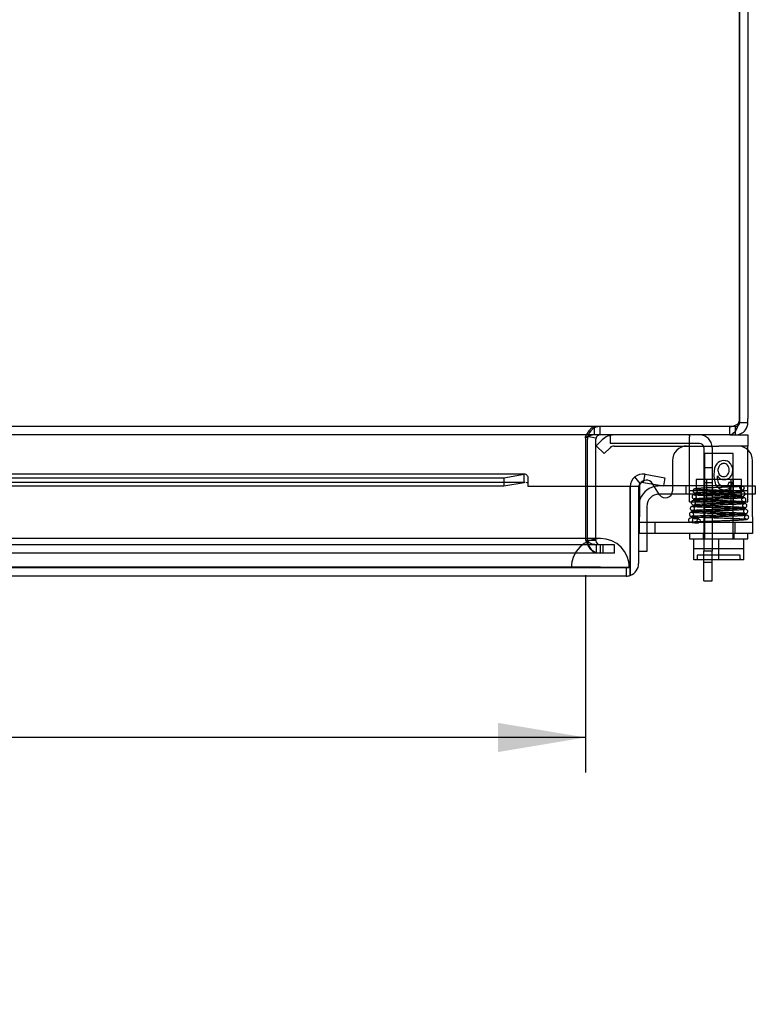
# Model space of a CAD drawing. Header units: inches. Extents: x 0 to 120, y -1 to 80.
# Tile 44 of 64: x 38.33 to 44.64, y 61.21 to 69.65. Entities that reach past the tile are written whole.
import ezdxf
from ezdxf.enums import TextEntityAlignment as Align
from ezdxf.lldxf.tags import DXFTag

# ---------------------------------------------------------------- set-up
doc = ezdxf.new("R2010")
doc.units = ezdxf.units.IN
doc.header["$MEASUREMENT"] = 0
for name, color, linetype in [('COM51496-1', 7, 'Continuous'), ('COM51496-2', 7, 'Continuous'), ('COM51497', 7, 'Continuous'), ('COM51498', 7, 'Continuous'), ('COM55380', 7, 'Continuous'), ('COM55430', 7, 'Continuous'), ('COM70220', 7, 'Continuous'), ('Default', 7, 'Continuous'), ('SCC19011', 7, 'Continuous'), ('SPR20280', 7, 'Continuous'), ('WAF25367', 7, 'Continuous')]:
    doc.layers.add(name, color=color, linetype=linetype)
doc.styles.add('SEACAD_Times_New_Roman', font='times.ttf')
tags = doc.linetypes.add('HIDDEN2', pattern=[0.1875, 0.125, -0.0625]).pattern_tags.tags
tags[6:7] = [DXFTag(74, 4), DXFTag(75, 0), DXFTag(340, '0'), DXFTag(46, 0.0), DXFTag(50, 0.0), DXFTag(44, 0.0), DXFTag(45, 0.0)]
tags[4:5] = [DXFTag(74, 4), DXFTag(75, 0), DXFTag(340, '0'), DXFTag(46, 0.0), DXFTag(50, 0.0), DXFTag(44, 0.0), DXFTag(45, 0.0)]
doc.dimstyles.new('HAMMOND_(STH_-_120x80)', dxfattribs={"dimtxt": 0.6, "dimasz": 0.75, "dimexe": 0.3, "dimexo": 0.3, "dimgap": 0.15, "dimtad": 0, "dimtih": 1, "dimtoh": 1, "dimzin": 0, "dimdsep": 46, "dimtxsty": 'SEACAD_Times_New_Roman', "dimblk1": '_SE_FILLED', "dimblk2": '_SE_FILLED', "dimsah": 1, "dimcen": 0.3, "dimadec": 0, "dimazin": 0, "dimtfac": 0.8, "dimtofl": 0, "dimtmove": 1, "dimatfit": 3, "dimfxl": 1, "dimtolj": 1, "dimtzin": 0, "dimarcsym": 0})

# ---------------------------------------------------------------- blocks, each defined once
blk = doc.blocks.new('SE6')
at = {"layer": 'COM51496-1', "color": 7, "linetype": 'Continuous'}
for p, q in [((43.3957, 66.0902), (43.3957, 66.0862)), ((44.1987, 64.8402), (44.1987, 65.0187)), ((44.2707, 64.8402), (44.2707, 65.0187)), ((44.1987, 64.8402), (44.2707, 64.8402))]:
    blk.add_line(p, q, dxfattribs=at)
at = {"layer": 'COM51496-1', "color": 7, "linetype": 'HIDDEN2'}
for p, q in [((43.3957, 66.0862), (43.3957, 66.0182)), ((44.1627, 66.0182), (43.3957, 66.0182)), ((44.1987, 65.9822), (44.1987, 65.0941)), ((44.2707, 65.9822), (44.2707, 65.0941)), ((44.2707, 65.8087), (44.1987, 65.8087)), ((44.1987, 65.6837), (44.2707, 65.6837)), ((44.1987, 65.0187), (44.1987, 65.0941)), ((44.2707, 65.0941), (44.1987, 65.0941)), ((44.2707, 65.0187), (44.2707, 65.0941)), ((44.2707, 64.9965), (44.1987, 64.9965))]:
    blk.add_line(p, q, dxfattribs=at)
for radius in [0.108, 0.036]:
    blk.add_arc((44.1627, 65.9822), radius, 0, 90, dxfattribs=at)
at = {"layer": 'COM51496-2', "color": 7, "linetype": 'Continuous'}
for p, q in [((43.9306, 65.6527), (43.8157, 65.6527)), ((44.6167, 65.6527), (44.6407, 65.6527)), ((44.6407, 65.6527), (44.6407, 65.5827)), ((43.9236, 65.5827), (43.8172, 65.5827)), ((44.6407, 65.5827), (44.6167, 65.5827)), ((43.7107, 65.2447), (43.7107, 65.2157)), ((43.7107, 65.2157), (43.7107, 65.0907)), ((43.7107, 65.0907), (43.6407, 65.0907))]:
    blk.add_line(p, q, dxfattribs=at)
at = {"layer": 'COM51496-2', "color": 7, "linetype": 'HIDDEN2'}
for p, q in [((44.5157, 65.6527), (43.9306, 65.6527)), ((44.0472, 65.5827), (44.0472, 65.6527)), ((44.4222, 65.5827), (44.4222, 65.6527)), ((44.5157, 65.6527), (44.6167, 65.6527)), ((43.8172, 65.5827), (43.8157, 65.5827)), ((44.5157, 65.5827), (43.9236, 65.5827)), ((44.6167, 65.5827), (44.5157, 65.5827)), ((43.7107, 65.4777), (43.7107, 65.2447))]:
    blk.add_line(p, q, dxfattribs=at)
for radius, start, end in [(0.175, 103.4198, 164.95324), (0.105, 90, 180)]:
    blk.add_arc((43.8157, 65.4777), radius, start, end, dxfattribs=at)
at = {"layer": 'COM51496-2', "color": 7, "linetype": 'Continuous'}
for start, end in [(90, 103.4198), (164.95324, 180)]:
    blk.add_arc((43.8157, 65.4777), 0.175, start, end, dxfattribs=at)
at = {"layer": 'COM51497', "color": 7, "linetype": 'Continuous'}
for p, q in [((43.9306, 65.8702), (43.9306, 65.6107)), ((44.6167, 65.3877), (44.6167, 65.8702)), ((43.6467, 65.6432), (43.6467, 65.3877)), ((43.8202, 65.5782), (43.7616, 65.6688)), ((43.6467, 65.2447), (43.6467, 65.3877)), ((44.6167, 65.3877), (44.6167, 65.2447)), ((44.6167, 65.2447), (43.6467, 65.2447))]:
    blk.add_line(p, q, dxfattribs=at)
at = {"layer": 'COM51497', "color": 7, "linetype": 'HIDDEN2'}
for p, q in [((43.7616, 65.6688), (43.7572, 65.6757)), ((44.4437, 65.6812), (44.4136, 65.6834)), ((44.6167, 65.3397), (43.6467, 65.3397)), ((43.7807, 65.3397), (43.7807, 65.2447)), ((44.4682, 65.2447), (44.4682, 65.3397))]:
    blk.add_line(p, q, dxfattribs=at)
at = {"layer": 'COM51497', "color": 7, "linetype": 'Continuous'}
for centre, radius, start, end in [((44.0556, 65.8702), 0.125, 90, 180), ((44.4917, 65.8702), 0.125, 0, 90), ((43.7067, 65.6432), 0.06, 150.73954, 180), ((43.8706, 65.6107), 0.06, 212.84551, 0)]:
    blk.add_arc(centre, radius, start, end, dxfattribs=at)
at = {"layer": 'COM51497', "color": 7, "linetype": 'HIDDEN2'}
blk.add_arc((43.7067, 65.6432), 0.06, 32.84551, 150.73954, dxfattribs=at)
for points, knots in [([(44.3161, 65.7398), (44.3233, 65.7288), (44.332, 65.7207), (44.3426, 65.7153), (44.353, 65.71), (44.3639, 65.7073), (44.3953, 65.7073), (44.4123, 65.7146), (44.4265, 65.7294), (44.4405, 65.7441), (44.4475, 65.7632), (44.4475, 65.8019), (44.4442, 65.8162), (44.4375, 65.8294), (44.4309, 65.8425), (44.4219, 65.8526), (44.4102, 65.8596), (44.3986, 65.8666), (44.3857, 65.8702), (44.346, 65.8702), (44.3255, 65.8609), (44.294, 65.8242), (44.286, 65.7938), (44.286, 65.7041), (44.2948, 65.6698), (44.3124, 65.6482), (44.3276, 65.6294), (44.3481, 65.6202), (44.3933, 65.6202), (44.4093, 65.6256), (44.4214, 65.6363), (44.4338, 65.6472), (44.4413, 65.6621), (44.4437, 65.6812)], [0, 0, 0, 0, 0.047848, 0.047848, 0.047848, 0.091234, 0.091234, 0.167467, 0.167467, 0.167467, 0.251489, 0.251489, 0.307308, 0.307308, 0.307308, 0.361378, 0.361378, 0.361378, 0.427535, 0.427535, 0.538766, 0.538766, 0.649997, 0.649997, 0.774014, 0.774014, 0.774014, 0.865472, 0.865472, 0.932923, 0.932923, 0.932923, 1, 1, 1, 1]), ([(44.3203, 65.7868), (44.3203, 65.7971), (44.3226, 65.807), (44.3314, 65.8258), (44.3374, 65.8331), (44.353, 65.8429), (44.3613, 65.8455), (44.3702, 65.8453), (44.3831, 65.8451), (44.394, 65.8403), (44.4031, 65.8301), (44.412, 65.82), (44.4166, 65.806), (44.4166, 65.7715), (44.412, 65.7584), (44.4031, 65.7486), (44.3942, 65.7389), (44.3829, 65.734), (44.3554, 65.734), (44.3439, 65.7389), (44.3251, 65.7584), (44.3203, 65.771), (44.3203, 65.7868)], [0, 0, 0, 0, 0.086691, 0.086691, 0.173381, 0.173381, 0.260072, 0.260072, 0.260072, 0.37344, 0.37344, 0.37344, 0.5092, 0.5092, 0.639932, 0.639932, 0.639932, 0.762812, 0.762812, 0.881406, 0.881406, 1, 1, 1, 1]), ([(44.4136, 65.6834), (44.411, 65.6717), (44.4073, 65.6631), (44.4023, 65.6577), (44.3942, 65.6492), (44.3842, 65.6449), (44.3626, 65.6449), (44.3541, 65.6477), (44.3467, 65.6529), (44.3372, 65.6595), (44.3301, 65.6699), (44.3246, 65.6833), (44.3191, 65.6964), (44.3163, 65.7155), (44.3161, 65.7398)], [0, 0, 0, 0, 0.153649, 0.153649, 0.153649, 0.336794, 0.336794, 0.482815, 0.482815, 0.482815, 0.688895, 0.688895, 0.688895, 1, 1, 1, 1])]:
    blk.add_open_spline(points, degree=3, knots=knots, dxfattribs=at)
at = {"layer": 'COM51498', "color": 7, "linetype": 'Continuous'}
for p, q in [((43.278, 65.9979), (43.3284, 66.0483)), ((44.4697, 66.0902), (44.5777, 66.0902)), ((44.5777, 66.0902), (44.5777, 65.9952)), ((43.278, 65.9979), (43.3451, 65.9308)), ((43.3451, 65.9308), (43.3955, 65.9811)), ((43.4295, 65.9952), (44.3277, 65.9952)), ((44.5777, 65.9952), (44.3277, 65.9952)), ((44.5777, 65.9609), (44.5777, 65.9952))]:
    blk.add_line(p, q, dxfattribs=at)
at = {"layer": 'COM51498', "color": 7, "linetype": 'HIDDEN2'}
for p, q in [((44.0777, 65.6046), (44.0777, 66.0747)), ((44.5777, 65.948), (44.5777, 65.9609)), ((44.5777, 65.6587), (44.5777, 65.948)), ((44.5227, 65.7082), (44.1327, 65.7082)), ((44.1327, 65.7082), (44.1327, 65.6132)), ((44.2027, 65.5182), (44.2027, 65.7082)), ((44.2212, 65.7082), (44.2212, 65.5182)), ((44.4342, 65.5182), (44.4342, 65.7082)), ((44.4527, 65.5182), (44.4527, 65.7082)), ((44.5227, 65.6132), (44.5227, 65.7082)), ((44.0777, 65.6046), (44.0775, 65.6587)), ((44.0777, 65.6132), (44.5777, 65.6132)), ((44.0777, 65.5182), (44.0777, 65.6046)), ((44.5777, 65.5182), (44.5777, 65.6587)), ((44.0777, 65.5182), (44.5777, 65.5182))]:
    blk.add_line(p, q, dxfattribs=at)
at = {"layer": 'COM51498', "color": 7, "linetype": 'Continuous'}
for radius in [0.143, 0.048]:
    blk.add_arc((43.4295, 65.9472), radius, 90, 135, dxfattribs=at)
at = {"layer": 'COM51498', "color": 7, "linetype": 'HIDDEN2'}
blk.add_ellipse((43.8277, 64.9899), major_axis=(0, 14.3225), ratio=0.017455, start_param=-1.524085, end_param=-1.503851, dxfattribs=at)
for points, knots in [([(44.0692, 66.0902), (44.0722, 66.0902), (44.0743, 66.0889), (44.0771, 66.0838), (44.0777, 66.0799), (44.0777, 66.0747)], [0, 0, 0, 0, 0.5, 0.5, 1, 1, 1, 1]), ([(44.0772, 65.948), (44.0772, 65.9544), (44.0771, 65.9605), (44.0767, 65.9721), (44.0763, 65.9773), (44.0752, 65.986), (44.0744, 65.9894), (44.0722, 65.994), (44.0709, 65.9952), (44.0692, 65.9952)], [0, 0, 0, 0, 0.25, 0.25, 0.5, 0.5, 0.75, 0.75, 1, 1, 1, 1])]:
    blk.add_open_spline(points, degree=3, knots=knots, dxfattribs=at)
at = {"layer": 'COM55380', "color": 7, "linetype": 'Continuous'}
for p, q in [((44.5056, 66.2316), (44.5056, 73.9822)), ((44.5057, 73.9822), (44.5057, 66.2316)), ((44.5777, 73.9822), (44.5777, 66.2316)), ((44.5057, 66.2316), (44.5057, 66.1982)), ((44.5057, 66.1982), (44.5777, 66.1982)), ((44.5777, 66.1982), (44.5777, 66.2316)), ((44.4697, 66.0902), (44.4697, 66.1245)), ((44.4226, 66.0902), (35.6488, 66.0902)), ((43.1846, 66.0616), (43.1846, 66.0542)), ((43.1846, 66.0542), (43.1846, 65.6472)), ((43.2027, 65.6472), (43.2027, 66.0542)), ((43.2755, 66.0616), (43.2108, 66.0752)), ((43.2747, 65.6472), (43.2747, 66.0542)), ((44.4226, 66.0902), (44.4697, 66.0902))]:
    blk.add_line(p, q, dxfattribs=at)
at = {"layer": 'COM55380', "color": 7, "linetype": 'HIDDEN2'}
for p, q in [((44.4226, 66.1622), (24.7329, 66.1622)), ((43.2636, 66.0902), (43.2636, 66.1622)), ((43.3107, 66.0902), (43.3107, 66.1622)), ((44.4226, 66.0902), (44.4226, 66.1622)), ((44.4697, 66.1622), (44.4226, 66.1622)), ((44.4697, 66.1245), (44.4697, 66.1622)), ((43.1846, 66.0616), (43.1846, 66.0764)), ((43.2108, 66.0752), (43.2051, 66.0764)), ((43.1846, 65.6472), (43.1846, 65.1872)), ((43.2027, 65.1872), (43.2027, 65.6472)), ((43.2747, 65.1872), (43.2747, 65.6472)), ((43.1846, 65.1872), (43.1866, 65.1852)), ((43.2027, 65.1872), (43.2747, 65.1872)), ((43.2027, 65.1852), (43.2027, 65.1872)), ((43.2747, 65.1852), (43.2027, 65.1852)), ((43.2747, 65.1852), (43.2747, 65.1872)), ((43.291, 65.1492), (25.8645, 65.1492)), ((43.2776, 65.1492), (43.2776, 65.0772)), ((43.336, 65.1492), (43.291, 65.1492)), ((43.3107, 65.1492), (43.3107, 65.0772)), ((43.3559, 65.1492), (43.336, 65.1492)), ((43.336, 65.0772), (43.336, 65.1492)), ((43.4327, 65.1492), (43.3559, 65.1492)), ((43.4327, 65.0772), (43.4327, 65.1492)), ((43.291, 65.0772), (25.8645, 65.0772)), ((43.336, 65.0772), (43.291, 65.0772)), ((43.3559, 65.0772), (43.336, 65.0772)), ((43.4327, 65.0772), (43.3559, 65.0772))]:
    blk.add_line(p, q, dxfattribs=at)
at = {"layer": 'COM55380', "color": 7, "linetype": 'Continuous'}
for centre, radius, start, end in [((44.324, 66.2254), 0.178, 328.86851, 351.21193), ((44.4697, 66.1982), 0.036, 323.12045, 0), ((44.4056, 66.2316), 0.1, 340.47528, 0), ((44.4697, 66.1982), 0.108, 323.12045, 0), ((44.4697, 66.1982), 0.108, 270.00004, 323.12041), ((43.2735, 65.9396), 0.1509, 93.73356, 126.0647), ((43.3107, 66.0542), 0.108, 168.13187, 180), ((43.3107, 66.0542), 0.036, 168.13187, 180), ((43.3107, 66.0542), 0.036, 90.00007, 168.1318)]:
    blk.add_arc(centre, radius, start, end, dxfattribs=at)
at = {"layer": 'COM55380', "color": 7, "linetype": 'HIDDEN2'}
for centre, radius, start, end in [((44.4531, 66.2256), 0.0542, 295.41129, 329.68199), ((43.3107, 66.0542), 0.108, 90, 168.13187), ((44.4195, 66.2814), 0.1193, 271.52377, 298.48303), ((44.4697, 66.1982), 0.036, 270, 323.12045), ((43.3107, 65.1852), 0.108, 180, 270), ((43.3107, 65.1852), 0.036, 180, 270)]:
    blk.add_arc(centre, radius, start, end, dxfattribs=at)
for points, knots in [([(43.2636, 66.1622), (43.2571, 66.1622), (43.2505, 66.1601), (43.2373, 66.1519), (43.2307, 66.1458), (43.2176, 66.1303), (43.211, 66.1209), (43.1978, 66.1), (43.1912, 66.0884), (43.1846, 66.0764)], [0, 0, 0, 0, 0.25, 0.25, 0.5, 0.5, 0.75, 0.75, 1, 1, 1, 1]), ([(44.4226, 66.0902), (44.4316, 66.0902), (44.4405, 66.0941), (44.4584, 66.1091), (44.4674, 66.12), (44.4763, 66.1334)], [0, 0, 0, 0, 0.5, 0.5, 1, 1, 1, 1]), ([(43.2776, 65.0772), (43.2701, 65.0772), (43.2625, 65.08), (43.2473, 65.0908), (43.2397, 65.0988), (43.2246, 65.1188), (43.217, 65.1308), (43.2018, 65.1569), (43.1942, 65.1711), (43.1866, 65.1852)], [0, 0, 0, 0, 0.25, 0.25, 0.5, 0.5, 0.75, 0.75, 1, 1, 1, 1]), ([(43.2776, 65.1492), (43.2625, 65.1492), (43.2473, 65.1531), (43.217, 65.1664), (43.2018, 65.1758), (43.1866, 65.1852)], [0, 0, 0, 0, 0.5, 0.5, 1, 1, 1, 1])]:
    blk.add_open_spline(points, degree=3, knots=knots, dxfattribs=at)
at = {"layer": 'COM55380', "color": 7, "linetype": 'Continuous'}
blk.add_open_spline([(44.4763, 66.1334), (44.4674, 66.12), (44.4584, 66.1091), (44.4405, 66.0941), (44.4316, 66.0902), (44.4226, 66.0902)], degree=3, knots=[0, 0, 0, 0, 0.5, 0.5, 1, 1, 1, 1], dxfattribs=at)
at = {"layer": 'COM55430', "color": 7, "linetype": 'Continuous'}
for p, q in [((42.6653, 65.7552), (35.1665, 65.7552)), ((35.1665, 65.7236), (42.4856, 65.7236)), ((42.4856, 65.7236), (42.6582, 65.7536)), ((42.4856, 65.7236), (42.4856, 65.6527)), ((42.4856, 65.6527), (42.6582, 65.6827)), ((42.6582, 65.6827), (42.6582, 65.7536)), ((42.6937, 65.6748), (42.6937, 65.7299)), ((42.6937, 65.6472), (42.6937, 65.6748)), ((43.6536, 65.6748), (43.6073, 65.7299)), ((43.683, 65.6827), (43.6955, 65.7536)), ((43.683, 65.6827), (43.853, 65.6527)), ((43.6955, 65.7536), (43.8655, 65.7236)), ((43.8655, 65.7236), (43.853, 65.6527)), ((35.1665, 65.6527), (42.4856, 65.6527)), ((43.5687, 65.6472), (42.6937, 65.6472)), ((43.5687, 64.9882), (43.5687, 65.6472)), ((43.6407, 65.6472), (43.5687, 65.6472)), ((43.5687, 65.6472), (43.5687, 64.9882)), ((43.6407, 65.6472), (43.6407, 64.9882)), ((43.5687, 64.9882), (43.5687, 64.8864)), ((43.5687, 64.8864), (43.5687, 64.9882)), ((43.5327, 64.8802), (25.5607, 64.8802))]:
    blk.add_line(p, q, dxfattribs=at)
at = {"layer": 'COM55430', "color": 7, "linetype": 'HIDDEN2'}
for p, q in [((42.6653, 65.6832), (26.4282, 65.6832)), ((43.5327, 64.9522), (25.5607, 64.9522)), ((43.5327, 64.9522), (43.5327, 64.8802))]:
    blk.add_line(p, q, dxfattribs=at)
at = {"layer": 'COM55430', "color": 7, "linetype": 'Continuous'}
for centre, radius, start, end in [((43.6767, 65.6472), 0.108, 80.00006, 129.99994), ((42.6651, 65.6297), 0.0534, 89.76642, 97.37347), ((42.6651, 65.6297), 0.0534, 57.5781, 81.6598), ((43.6767, 65.6472), 0.108, 130, 180), ((43.6767, 65.6472), 0.036, 130, 180), ((43.6767, 65.6472), 0.036, 80, 130), ((43.5327, 64.9882), 0.108, 289.47122, 0), ((43.5327, 64.9882), 0.108, 270, 289.47122)]:
    blk.add_arc(centre, radius, start, end, dxfattribs=at)
at = {"layer": 'COM55430', "color": 7, "linetype": 'HIDDEN2'}
for centre, radius, start, end in [((42.6651, 65.6297), 0.0534, 89.76642, 97.37347), ((43.5327, 64.9882), 0.036, 270, 0)]:
    blk.add_arc(centre, radius, start, end, dxfattribs=at)
blk.add_ellipse((43.5327, 64.9882), major_axis=(0, 0.036), ratio=0.997813, start_param=3.141593, end_param=4.712389, dxfattribs=at)
at = {"layer": 'COM55430', "color": 7, "linetype": 'Continuous'}
blk.add_ellipse((43.5327, 64.9882), major_axis=(0, 0.108), ratio=0.997813, start_param=3.141593, end_param=3.48143, dxfattribs=at)
blk.add_open_spline([(42.6937, 65.7299), (42.6878, 65.74), (42.6818, 65.7475), (42.67, 65.7556), (42.6641, 65.7563), (42.6582, 65.7536)], degree=3, knots=[0, 0, 0, 0, 0.5, 0.5, 1, 1, 1, 1], dxfattribs=at)
at = {"layer": 'COM70220', "color": 7, "linetype": 'HIDDEN2'}
for p, q in [((43.0627, 65.2022), (26.0927, 65.2022)), ((43.3127, 65.2022), (43.0627, 65.2022)), ((43.0627, 64.9562), (26.0927, 64.9562)), ((43.0627, 64.9542), (26.0927, 64.9542)), ((43.0627, 64.9532), (26.0927, 64.9532)), ((43.3127, 64.9562), (43.0627, 64.9562)), ((43.5617, 64.9542), (43.0627, 64.9542)), ((43.5617, 64.9532), (43.0627, 64.9532)), ((43.0637, 64.9542), (43.3127, 64.9562)), ((43.0637, 64.9532), (43.0637, 64.9542)), ((43.3127, 64.9562), (43.5617, 64.9542)), ((43.5627, 64.9522), (43.5327, 64.9522)), ((43.5617, 64.9542), (43.5617, 64.9532))]:
    blk.add_line(p, q, dxfattribs=at)
blk.add_arc((43.3127, 64.9522), 0.25, 0, 180, dxfattribs=at)
at = {"layer": 'SCC19011', "color": 7, "linetype": 'HIDDEN2'}
for p, q in [((44.4497, 65.9317), (44.2057, 65.9317)), ((44.2057, 65.9317), (44.2057, 65.1997)), ((44.4497, 65.1997), (44.4497, 65.9317)), ((44.5427, 65.1137), (44.1127, 65.1137)), ((44.1434, 65.0587), (44.1434, 65.0287)), ((44.5121, 65.0587), (44.1434, 65.0587)), ((44.5121, 65.0287), (44.5121, 65.0587))]:
    blk.add_line(p, q, dxfattribs=at)
at = {"layer": 'SCC19011', "color": 7, "linetype": 'Continuous'}
for p, q in [((44.1127, 65.0187), (44.1127, 65.1997)), ((44.3277, 65.0187), (44.3277, 65.1997)), ((44.5427, 65.0187), (44.5427, 65.1997)), ((44.3277, 65.0187), (44.1127, 65.0187)), ((44.5427, 65.0187), (44.3277, 65.0187))]:
    blk.add_line(p, q, dxfattribs=at)
at = {"layer": 'SCC19011', "color": 7, "linetype": 'HIDDEN2'}
for points in [[(44.1434, 65.0287), (44.1434, 65.026), (44.1422, 65.0234), (44.1385, 65.0198), (44.1359, 65.0187), (44.1332, 65.0187)], [(44.5223, 65.0187), (44.5196, 65.0187), (44.517, 65.0198), (44.5133, 65.0234), (44.5121, 65.026), (44.5121, 65.0287)]]:
    blk.add_open_spline(points, degree=3, knots=[0, 0, 0, 0, 0.5, 0.5, 1, 1, 1, 1], dxfattribs=at)
at = {"layer": 'SPR20280', "color": 7, "linetype": 'HIDDEN2'}
blk.add_circle((44.5277, 65.6347), 0.0175, dxfattribs=at)
blk.add_ellipse((44.1552, 65.3535), major_axis=(0, -0.0175), ratio=0.707107, dxfattribs=at)
for points, knots in [([(44.1242, 65.6267), (44.1233, 65.6267), (44.1218, 65.6267), (44.1191, 65.6262), (44.1163, 65.6251), (44.1137, 65.6235), (44.1113, 65.6213), (44.1093, 65.6186), (44.1079, 65.6155), (44.1068, 65.6109), (44.1075, 65.6049), (44.1115, 65.5975), (44.1198, 65.5917), (44.1259, 65.5907), (44.1298, 65.5902)], [0, 0, 0, 0, 0.03766, 0.074985, 0.113343, 0.153894, 0.197472, 0.244568, 0.295414, 0.35009, 0.473116, 0.626338, 0.805115, 1, 1, 1, 1]), ([(44.1255, 65.5909), (44.1285, 65.5903), (44.1337, 65.5894), (44.1543, 65.5876), (44.1888, 65.5855), (44.2374, 65.5833), (44.2847, 65.5814), (44.3258, 65.5798), (44.359, 65.5785), (44.3872, 65.5774), (44.4139, 65.5763), (44.4414, 65.5751), (44.4687, 65.5738), (44.4938, 65.5724), (44.5126, 65.5712), (44.5224, 65.5703), (44.5247, 65.5708), (44.5232, 65.5718), (44.5176, 65.58), (44.5173, 65.5907), (44.5235, 65.5993), (44.5208, 65.5989), (44.5084, 65.598), (44.489, 65.5967), (44.4619, 65.5952), (44.436, 65.594), (44.404, 65.5927), (44.3647, 65.5911), (44.3181, 65.5893), (44.2663, 65.5874), (44.213, 65.5852), (44.1637, 65.5828), (44.1337, 65.5807), (44.1184, 65.5788), (44.1159, 65.5779), (44.1146, 65.5774)], [0, 0, 0, 0, 0.03024, 0.058844, 0.110982, 0.156603, 0.195687, 0.228224, 0.254177, 0.274675, 0.296836, 0.321847, 0.349679, 0.380262, 0.413021, 0.440531, 0.460464, 0.473122, 0.481895, 0.498753, 0.519767, 0.539785, 0.560315, 0.604197, 0.627603, 0.652113, 0.680195, 0.712627, 0.749408, 0.790576, 0.836178, 0.886206, 0.940732, 0.969795, 1, 1, 1, 1]), ([(44.1179, 65.5426), (44.1191, 65.5431), (44.1214, 65.544), (44.1367, 65.5458), (44.1656, 65.5478), (44.2109, 65.5501), (44.2566, 65.552), (44.2975, 65.5536), (44.3314, 65.5548), (44.361, 65.556), (44.3906, 65.5571), (44.423, 65.5584), (44.4572, 65.56), (44.4902, 65.5618), (44.5163, 65.5637), (44.5329, 65.5657), (44.5418, 65.568), (44.5459, 65.5702), (44.5491, 65.5733), (44.5522, 65.5782), (44.5535, 65.5841), (44.552, 65.5914), (44.5475, 65.5981), (44.5404, 65.6019), (44.5304, 65.6041), (44.5079, 65.6066), (44.4745, 65.6085), (44.4383, 65.6102), (44.4022, 65.6118), (44.3572, 65.6136), (44.3049, 65.6156), (44.2482, 65.6178), (44.194, 65.6203), (44.1471, 65.623), (44.1348, 65.6247), (44.128, 65.6258)], [0, 0, 0, 0, 0.030464, 0.059273, 0.111733, 0.157579, 0.196823, 0.229419, 0.255371, 0.275981, 0.299121, 0.326112, 0.356987, 0.391797, 0.430051, 0.462537, 0.486047, 0.500567, 0.504587, 0.50775, 0.517183, 0.523534, 0.530723, 0.547563, 0.568029, 0.611848, 0.659236, 0.686085, 0.717503, 0.753468, 0.793956, 0.838898, 0.888255, 0.941986, 1, 1, 1, 1]), ([(44.5104, 65.6321), (44.5098, 65.6362), (44.5084, 65.6421), (44.5033, 65.6471), (44.4931, 65.6471), (44.4759, 65.6462), (44.4554, 65.6452), (44.4309, 65.644), (44.4086, 65.643), (44.38, 65.6418), (44.3431, 65.6403), (44.2984, 65.6385), (44.2479, 65.6365), (44.1961, 65.6341), (44.1591, 65.632), (44.1364, 65.6301), (44.1242, 65.6286), (44.1199, 65.6273), (44.1199, 65.6266), (44.12, 65.6265)], [0, 0, 0, 0, 0.0696197, 0.1260031, 0.168106, 0.2019864, 0.2683242, 0.3008062, 0.3363059, 0.3819497, 0.4379972, 0.5045348, 0.5816916, 0.6695292, 0.7682625, 0.821951, 0.878445, 0.9377765, 0.955693, 0.955693, 0.955693, 0.955693]), ([(44.1298, 65.6252), (44.1306, 65.6253), (44.132, 65.6253), (44.1361, 65.6232), (44.1399, 65.6188), (44.1421, 65.6126), (44.1419, 65.6069), (44.1404, 65.6022), (44.1384, 65.5988), (44.1356, 65.5958), (44.1321, 65.5935), (44.1281, 65.592), (44.1257, 65.5918), (44.1242, 65.5918)], [0, 0, 0, 0, 0.162855, 0.308329, 0.439048, 0.555518, 0.659163, 0.712922, 0.769029, 0.82693, 0.885551, 0.943608, 1, 1, 1, 1]), ([(44.1282, 65.5927), (44.1281, 65.5928), (44.128, 65.5933), (44.1321, 65.5946), (44.1531, 65.5967), (44.1924, 65.599), (44.2361, 65.601), (44.2774, 65.6027), (44.3124, 65.6041), (44.342, 65.6053), (44.3806, 65.6068), (44.4211, 65.6085), (44.4605, 65.6105), (44.4971, 65.6128), (44.5256, 65.616), (44.5435, 65.6267), (44.5446, 65.6333), (44.5451, 65.6372)], [0.0512867, 0.0512867, 0.0512867, 0.0512867, 0.0584295, 0.1138375, 0.2151679, 0.3043854, 0.381252, 0.4456911, 0.4975918, 0.5372885, 0.5766415, 0.6703859, 0.7252145, 0.784444, 0.8967299, 0.9497581, 1, 1, 1, 1]), ([(44.5402, 65.5511), (44.5377, 65.5505), (44.5332, 65.5496), (44.5129, 65.5478), (44.4777, 65.5457), (44.4268, 65.5434), (44.377, 65.5415), (44.3339, 65.5399), (44.2989, 65.5386), (44.2685, 65.5375), (44.2388, 65.5364), (44.2074, 65.5351), (44.1754, 65.5336), (44.1454, 65.5318), (44.123, 65.53), (44.109, 65.5283), (44.1011, 65.5256), (44.0965, 65.5234), (44.0904, 65.5146), (44.0904, 65.5036), (44.1045, 65.4894), (44.1209, 65.4901), (44.1529, 65.4866), (44.1923, 65.4849), (44.234, 65.4832), (44.2747, 65.4816), (44.3238, 65.4798), (44.3793, 65.4779), (44.4373, 65.4757), (44.4919, 65.4732), (44.5259, 65.4711), (44.5439, 65.4693), (44.5473, 65.4684), (44.5491, 65.4678)], [0, 0, 0, 0, 0.030201, 0.058768, 0.1108, 0.156226, 0.194981, 0.227009, 0.252235, 0.272673, 0.295591, 0.321665, 0.350958, 0.383519, 0.418097, 0.446454, 0.467135, 0.480122, 0.488714, 0.50385, 0.523249, 0.563385, 0.607116, 0.65456, 0.682023, 0.713983, 0.750415, 0.791329, 0.836739, 0.886604, 0.940955, 0.969916, 1, 1, 1, 1]), ([(44.1176, 65.5781), (44.1144, 65.5777), (44.1089, 65.5768), (44.1019, 65.571), (44.0986, 65.5637), (44.0984, 65.5567), (44.1008, 65.5502), (44.1053, 65.5452), (44.1108, 65.5424), (44.1144, 65.542), (44.1163, 65.5418)], [0, 0, 0, 0, 0.159811, 0.317961, 0.462729, 0.589122, 0.709493, 0.821101, 0.918775, 1, 1, 1, 1]), ([(44.548, 65.502), (44.5478, 65.5014), (44.5457, 65.5002), (44.5256, 65.4982), (44.4941, 65.4963), (44.4579, 65.4946), (44.422, 65.4931), (44.3894, 65.4919), (44.3619, 65.4909), (44.3373, 65.49), (44.3115, 65.4891), (44.2804, 65.488), (44.2435, 65.4867), (44.2027, 65.4851), (44.1617, 65.4832), (44.1254, 65.4811), (44.1016, 65.4789), (44.0991, 65.4775), (44.0989, 65.4768)], [0.0214583, 0.0214583, 0.0214583, 0.0214583, 0.0900776, 0.171679, 0.2446441, 0.3089055, 0.3643544, 0.4108884, 0.4484727, 0.4774941, 0.5102117, 0.5521498, 0.6033253, 0.663792, 0.7336191, 0.8128873, 0.901623, 0.9779387, 0.9779387, 0.9779387, 0.9779387]), ([(44.1163, 65.5768), (44.1177, 65.5767), (44.1201, 65.5766), (44.1241, 65.5752), (44.1275, 65.573), (44.1311, 65.5691), (44.1336, 65.5633), (44.1337, 65.5565), (44.1313, 65.5504), (44.1271, 65.5458), (44.1219, 65.5433), (44.1192, 65.5432), (44.1176, 65.5431)], [0, 0, 0, 0, 0.067072, 0.136537, 0.206748, 0.275983, 0.405419, 0.522779, 0.643733, 0.765986, 0.885184, 1, 1, 1, 1]), ([(44.5519, 65.5027), (44.55, 65.5033), (44.5465, 65.5041), (44.5286, 65.506), (44.4967, 65.508), (44.4482, 65.5102), (44.3996, 65.5121), (44.356, 65.5137), (44.32, 65.515), (44.2892, 65.5161), (44.2595, 65.5172), (44.2278, 65.5184), (44.1948, 65.5198), (44.1635, 65.5212), (44.1385, 65.5227), (44.1238, 65.5238), (44.119, 65.5239), (44.1197, 65.5229), (44.1219, 65.5206), (44.1251, 65.5159), (44.1264, 65.5097), (44.1247, 65.5022), (44.1219, 65.4979), (44.1183, 65.4943), (44.1255, 65.4959), (44.1471, 65.4969), (44.184, 65.4991), (44.2237, 65.5008), (44.263, 65.5023), (44.3109, 65.5041), (44.3656, 65.5061), (44.4237, 65.5083), (44.479, 65.5107), (44.5154, 65.5129), (44.5356, 65.5147), (44.5402, 65.5156), (44.5427, 65.5162)], [0, 0, 0, 0, 0.030563, 0.059462, 0.112122, 0.158231, 0.19786, 0.231012, 0.257723, 0.278578, 0.30082, 0.326606, 0.355864, 0.388533, 0.424473, 0.456436, 0.479543, 0.49409, 0.498395, 0.50165, 0.512269, 0.519777, 0.527789, 0.536297, 0.565706, 0.609329, 0.656857, 0.684377, 0.716297, 0.752613, 0.793333, 0.838416, 0.887856, 0.941654, 0.970281, 1, 1, 1, 1]), ([(44.1217, 65.5402), (44.1265, 65.5394), (44.1417, 65.538), (44.174, 65.536), (44.2102, 65.5343), (44.2453, 65.5328), (44.2768, 65.5316), (44.3032, 65.5306), (44.3266, 65.5297), (44.351, 65.5288), (44.3802, 65.5277), (44.4146, 65.5264), (44.452, 65.5248), (44.4888, 65.523), (44.5203, 65.521), (44.5335, 65.5196), (44.5368, 65.5189)], [0.0919733, 0.0919733, 0.0919733, 0.0919733, 0.1749173, 0.2487968, 0.3136529, 0.3694659, 0.4162057, 0.4538991, 0.4829799, 0.5157574, 0.5577116, 0.6087994, 0.6689953, 0.7382724, 0.8165868, 0.9038254, 0.9038254, 0.9038254, 0.9038254]), ([(44.542, 65.5535), (44.5382, 65.5543), (44.5239, 65.5558), (44.491, 65.5579), (44.4531, 65.5598), (44.4151, 65.5614), (44.3804, 65.5627), (44.351, 65.5638), (44.3266, 65.5647), (44.3032, 65.5656), (44.2769, 65.5666), (44.2456, 65.5678), (44.2109, 65.5693), (44.1754, 65.571), (44.1441, 65.5729), (44.1295, 65.5743), (44.1251, 65.575)], [0.0986552, 0.0986552, 0.0986552, 0.0986552, 0.1875625, 0.2669227, 0.3367819, 0.397247, 0.4484038, 0.4903163, 0.523012, 0.5519952, 0.5895289, 0.6360053, 0.6913911, 0.7555815, 0.8284727, 0.9099998, 0.9099998, 0.9099998, 0.9099998]), ([(44.5431, 65.5169), (44.5423, 65.517), (44.5408, 65.517), (44.5381, 65.5177), (44.5354, 65.5187), (44.5328, 65.5203), (44.5303, 65.5224), (44.5275, 65.5259), (44.5253, 65.5314), (44.5252, 65.538), (44.5277, 65.5449), (44.5335, 65.55), (44.5368, 65.5504), (44.5389, 65.5505)], [0, 0, 0, 0, 0.038509, 0.078114, 0.119898, 0.164481, 0.21204, 0.262415, 0.369764, 0.488173, 0.633368, 0.805352, 1, 1, 1, 1]), ([(44.5486, 65.4684), (44.5462, 65.4685), (44.5422, 65.469), (44.5361, 65.4743), (44.5334, 65.4812), (44.5335, 65.4879), (44.5359, 65.4942), (44.5404, 65.4989), (44.5458, 65.5016), (44.5493, 65.5019), (44.5512, 65.5021)], [0, 0, 0, 0, 0.179106, 0.344045, 0.488033, 0.609539, 0.723855, 0.829732, 0.92237, 1, 1, 1, 1]), ([(44.5389, 65.5155), (44.5423, 65.5159), (44.5477, 65.5167), (44.5554, 65.5219), (44.5597, 65.5287), (44.5606, 65.5346), (44.5599, 65.5393), (44.5587, 65.5425), (44.5569, 65.5454), (44.5545, 65.5479), (44.5518, 65.5498), (44.5489, 65.5511), (44.5459, 65.5518), (44.5441, 65.5519), (44.5431, 65.5519)], [0, 0, 0, 0, 0.179696, 0.347726, 0.496425, 0.619744, 0.675627, 0.729219, 0.780424, 0.829098, 0.875163, 0.918716, 0.960114, 1, 1, 1, 1]), ([(44.5512, 65.4671), (44.5526, 65.4672), (44.5552, 65.4674), (44.5592, 65.4689), (44.5626, 65.4712), (44.5654, 65.4743), (44.5674, 65.4778), (44.5687, 65.4826), (44.5686, 65.4885), (44.5658, 65.4949), (44.5608, 65.4999), (44.5545, 65.5027), (44.5508, 65.5032), (44.5486, 65.5034)], [0, 0, 0, 0, 0.058448, 0.119991, 0.183216, 0.246619, 0.308903, 0.369213, 0.48528, 0.60971, 0.739485, 0.870031, 1, 1, 1, 1]), ([(44.0965, 65.4286), (44.0929, 65.4282), (44.0872, 65.4273), (44.0794, 65.4215), (44.0757, 65.4142), (44.0751, 65.4073), (44.077, 65.4016), (44.0798, 65.3979), (44.0822, 65.3957), (44.0849, 65.3941), (44.0876, 65.393), (44.0903, 65.3924), (44.0918, 65.3924), (44.0927, 65.3924)], [0, 0, 0, 0, 0.188415, 0.363228, 0.51473, 0.638547, 0.747394, 0.797104, 0.843325, 0.886161, 0.926011, 0.96361, 1, 1, 1, 1]), ([(44.1005, 65.4771), (44.0991, 65.477), (44.0965, 65.4768), (44.0926, 65.4753), (44.0891, 65.473), (44.0863, 65.4699), (44.0844, 65.4664), (44.083, 65.4617), (44.0832, 65.4558), (44.0861, 65.4493), (44.0912, 65.4443), (44.0976, 65.4415), (44.1013, 65.441), (44.1035, 65.4409)], [0, 0, 0, 0, 0.057064, 0.117028, 0.178564, 0.240253, 0.300887, 0.359706, 0.473677, 0.597633, 0.728878, 0.863282, 1, 1, 1, 1]), ([(44.0927, 65.4274), (44.0941, 65.4273), (44.0967, 65.4271), (44.1006, 65.4257), (44.1041, 65.4234), (44.107, 65.4204), (44.1089, 65.4169), (44.1104, 65.4123), (44.1105, 65.4066), (44.1083, 65.4004), (44.1042, 65.3959), (44.0995, 65.3936), (44.0977, 65.3936), (44.0965, 65.3936)], [0, 0, 0, 0, 0.057828, 0.117981, 0.179096, 0.239678, 0.298465, 0.35472, 0.462169, 0.58034, 0.709431, 0.848684, 1, 1, 1, 1]), ([(44.1002, 65.4415), (44.1023, 65.4409), (44.1063, 65.44), (44.1257, 65.4382), (44.1605, 65.4361), (44.2118, 65.4339), (44.2631, 65.432), (44.3083, 65.4304), (44.3454, 65.4291), (44.3776, 65.428), (44.4088, 65.4268), (44.4421, 65.4256), (44.4761, 65.4242), (44.508, 65.4227), (44.532, 65.4214), (44.5449, 65.4202), (44.548, 65.4209), (44.5472, 65.4212), (44.5416, 65.429), (44.5409, 65.4376), (44.5439, 65.4446), (44.5476, 65.449), (44.5465, 65.4492), (44.5362, 65.4485), (44.5175, 65.4473), (44.4897, 65.4458), (44.4626, 65.4446), (44.4285, 65.4432), (44.3859, 65.4417), (44.3346, 65.4399), (44.2765, 65.438), (44.2156, 65.4358), (44.1577, 65.4334), (44.1207, 65.4313), (44.1, 65.4294), (44.0955, 65.4286), (44.0929, 65.428)], [0, 0, 0, 0, 0.030222, 0.058813, 0.11093, 0.156534, 0.195616, 0.228164, 0.254139, 0.274705, 0.297423, 0.323615, 0.353246, 0.386243, 0.422024, 0.452049, 0.473417, 0.486403, 0.493845, 0.506089, 0.514063, 0.522411, 0.54085, 0.561347, 0.605177, 0.628563, 0.653039, 0.68107, 0.713444, 0.750156, 0.791241, 0.836734, 0.88662, 0.940966, 0.969918, 1, 1, 1, 1]), ([(44.0953, 65.3931), (44.0979, 65.3937), (44.1024, 65.3945), (44.1231, 65.3964), (44.159, 65.3984), (44.2124, 65.4006), (44.2648, 65.4025), (44.3109, 65.4041), (44.3486, 65.4054), (44.3809, 65.4065), (44.4123, 65.4076), (44.4457, 65.4089), (44.4803, 65.4104), (44.5131, 65.4121), (44.539, 65.4139), (44.5556, 65.4156), (44.5651, 65.4183), (44.5694, 65.4198), (44.5758, 65.4274), (44.5771, 65.4353), (44.5743, 65.4432), (44.5677, 65.4501), (44.5581, 65.4533), (44.545, 65.455), (44.5175, 65.4572), (44.4775, 65.4591), (44.4351, 65.4609), (44.3934, 65.4624), (44.3425, 65.4642), (44.2845, 65.4662), (44.2231, 65.4684), (44.1653, 65.4709), (44.1282, 65.473), (44.1086, 65.4749), (44.1049, 65.4758), (44.1028, 65.4764)], [0, 0, 0, 0, 0.030535, 0.059405, 0.111974, 0.15791, 0.197235, 0.229914, 0.255949, 0.276523, 0.299074, 0.324905, 0.354038, 0.386523, 0.421968, 0.452322, 0.474601, 0.488811, 0.496452, 0.508992, 0.518013, 0.527439, 0.546664, 0.567186, 0.610887, 0.658299, 0.685271, 0.716798, 0.752855, 0.793424, 0.83844, 0.887864, 0.941665, 0.970292, 1, 1, 1, 1]), ([(44.5612, 65.404), (44.5561, 65.4048), (44.5398, 65.4062), (44.5044, 65.4081), (44.465, 65.4098), (44.4262, 65.4113), (44.3911, 65.4126), (44.3617, 65.4136), (44.3357, 65.4144), (44.3087, 65.4153), (44.2764, 65.4164), (44.2382, 65.4178), (44.1966, 65.4193), (44.155, 65.4212), (44.1191, 65.4232), (44.104, 65.4246), (44.0999, 65.4254)], [0.0927332, 0.0927332, 0.0927332, 0.0927332, 0.1761712, 0.2504479, 0.3156064, 0.371681, 0.418724, 0.4567876, 0.486152, 0.5185085, 0.5601176, 0.6109353, 0.6708861, 0.7398977, 0.8178183, 0.9045709, 0.9045709, 0.9045709, 0.9045709]), ([(44.1035, 65.4758), (44.1059, 65.4757), (44.1096, 65.4752), (44.1157, 65.47), (44.1184, 65.4631), (44.1183, 65.4564), (44.1158, 65.4501), (44.1113, 65.4453), (44.1067, 65.443), (44.103, 65.4422), (44.1014, 65.4422), (44.1005, 65.4421)], [0, 0, 0, 0, 0.185334, 0.353361, 0.498143, 0.618697, 0.730532, 0.833218, 0.922973, 0.962918, 1, 1, 1, 1]), ([(44.1039, 65.4423), (44.1039, 65.4429), (44.106, 65.4442), (44.1281, 65.4463), (44.1633, 65.4483), (44.2036, 65.4501), (44.2438, 65.4517), (44.2805, 65.453), (44.3115, 65.4541), (44.3373, 65.455), (44.3619, 65.4559), (44.3896, 65.4569), (44.4224, 65.4581), (44.4587, 65.4596), (44.4957, 65.4613), (44.5282, 65.4633), (44.5499, 65.4654), (44.5524, 65.4668), (44.5528, 65.4675)], [0.0263062, 0.0263062, 0.0263062, 0.0263062, 0.0964144, 0.1837941, 0.2621751, 0.3314697, 0.3916489, 0.4426991, 0.4846088, 0.5173425, 0.5463997, 0.5840634, 0.630763, 0.6865267, 0.7513324, 0.8251609, 0.9080575, 0.9827694, 0.9827694, 0.9827694, 0.9827694]), ([(44.5649, 65.4017), (44.5627, 65.401), (44.5585, 65.3999), (44.5373, 65.3981), (44.5095, 65.3965), (44.4773, 65.395), (44.4434, 65.3937), (44.4012, 65.3921), (44.354, 65.3906), (44.3048, 65.3889), (44.2605, 65.3875), (44.2142, 65.3858), (44.1647, 65.3838), (44.1275, 65.3819), (44.1045, 65.3802), (44.0893, 65.3788), (44.0788, 65.3757), (44.0744, 65.375), (44.0694, 65.3685), (44.0675, 65.364), (44.0671, 65.3594), (44.0679, 65.3549), (44.07, 65.3504), (44.0759, 65.3455), (44.0893, 65.3413), (44.1144, 65.3381), (44.1387, 65.3367), (44.1548, 65.336)], [0, 0, 0, 0, 0.058886, 0.113754, 0.164586, 0.211327, 0.253958, 0.292457, 0.356882, 0.40463, 0.446661, 0.498039, 0.559019, 0.629755, 0.667415, 0.700106, 0.748724, 0.77491, 0.780813, 0.787745, 0.796421, 0.802106, 0.810897, 0.838544, 0.879537, 0.933478, 1, 1, 1, 1]), ([(44.0955, 65.3907), (44.1, 65.3899), (44.1161, 65.3883), (44.1531, 65.3862), (44.1957, 65.3844), (44.2378, 65.3828), (44.2762, 65.3814), (44.3087, 65.3803), (44.3357, 65.3794), (44.3617, 65.3786), (44.391, 65.3776), (44.4259, 65.3763), (44.4643, 65.3749), (44.503, 65.3732), (44.5376, 65.3713), (44.5533, 65.3699), (44.558, 65.3692)], [0.0973841, 0.0973841, 0.0973841, 0.0973841, 0.185449, 0.2641987, 0.3336814, 0.3938522, 0.4447346, 0.486325, 0.5186306, 0.547929, 0.5858766, 0.6327184, 0.688461, 0.7530945, 0.8265759, 0.9088675, 0.9088675, 0.9088675, 0.9088675]), ([(44.1556, 65.3709), (44.1413, 65.3717), (44.1203, 65.3726), (44.1044, 65.3727), (44.1004, 65.3705), (44.1012, 65.367), (44.1024, 65.3616), (44.1021, 65.3551), (44.0999, 65.3508), (44.0983, 65.3487), (44.0958, 65.3459), (44.0956, 65.3454), (44.1029, 65.3456), (44.1177, 65.3466), (44.1404, 65.3478), (44.1763, 65.3494), (44.2234, 65.3512), (44.2675, 65.3527), (44.3109, 65.3541), (44.3599, 65.3558), (44.4071, 65.3574), (44.4488, 65.3589), (44.4819, 65.3602), (44.5133, 65.3617), (44.5403, 65.3632), (44.5611, 65.365), (44.5654, 65.3661), (44.5677, 65.3668)], [0, 0, 0, 0, 0.068755, 0.122063, 0.160475, 0.184858, 0.19218, 0.20504, 0.211292, 0.21409, 0.217964, 0.246599, 0.29792, 0.332351, 0.36993, 0.438399, 0.497716, 0.547673, 0.588909, 0.638859, 0.704906, 0.744034, 0.787187, 0.834371, 0.885581, 0.940789, 1, 1, 1, 1]), ([(44.5666, 65.3673), (44.5652, 65.3674), (44.5627, 65.3676), (44.5587, 65.369), (44.5553, 65.3712), (44.5525, 65.3742), (44.5505, 65.3776), (44.5491, 65.3822), (44.549, 65.3878), (44.5514, 65.394), (44.5556, 65.3986), (44.5608, 65.401), (44.5633, 65.4011), (44.5648, 65.4012)], [0, 0, 0, 0, 0.063603, 0.12996, 0.197413, 0.264238, 0.328963, 0.390606, 0.506022, 0.626998, 0.751605, 0.876153, 1, 1, 1, 1]), ([(44.5649, 65.3662), (44.5681, 65.3666), (44.5735, 65.3675), (44.5807, 65.3733), (44.584, 65.3805), (44.5843, 65.3875), (44.582, 65.394), (44.5775, 65.3989), (44.5721, 65.4018), (44.5685, 65.4022), (44.5666, 65.4023)], [0, 0, 0, 0, 0.167201, 0.329893, 0.476988, 0.603506, 0.721843, 0.829916, 0.923204, 1, 1, 1, 1])]:
    blk.add_open_spline(points, degree=3, knots=knots, dxfattribs=at)
for points in [[(44.1188, 65.577), (44.1186, 65.5771), (44.1186, 65.5772), (44.1185, 65.5773)], [(44.5393, 65.5174), (44.5391, 65.5171), (44.5386, 65.5168), (44.538, 65.5165)], [(44.5448, 65.5508), (44.5451, 65.5511), (44.5454, 65.5514), (44.5455, 65.5517)], [(44.0963, 65.427), (44.0964, 65.4273), (44.0967, 65.4275), (44.097, 65.4278)], [(44.0913, 65.3933), (44.0911, 65.393), (44.091, 65.3928), (44.091, 65.3925)], [(44.564, 65.3673), (44.5641, 65.3671), (44.5642, 65.367), (44.5642, 65.3668)], [(44.5684, 65.4016), (44.5683, 65.4017), (44.5682, 65.4018), (44.5681, 65.4019)]]:
    blk.add_open_spline(points, degree=3, dxfattribs=at)
at = {"layer": 'WAF25367', "color": 7, "linetype": 'Continuous'}
for p, q in [((44.0777, 65.2447), (44.0777, 65.1997)), ((44.0777, 65.1997), (44.5777, 65.1997)), ((44.5777, 65.1997), (44.5777, 65.2447))]:
    blk.add_line(p, q, dxfattribs=at)
at = {"layer": 'WAF25367', "color": 7, "linetype": 'HIDDEN2'}
for p, q in [((44.1952, 65.2447), (44.1952, 65.1997)), ((44.4602, 65.1997), (44.4602, 65.2447))]:
    blk.add_line(p, q, dxfattribs=at)
blk = doc.blocks.new('DMBLK373')
at = {"layer": 'Default', "linetype": 'Continuous'}
for points in [[(26.7209, 63.3716), (26.7209, 63.6216), (25.9709, 63.4966)], [(42.4346, 63.3716), (43.1846, 63.4966), (42.4346, 63.6216)]]:
    blk.add_hatch(color=7, dxfattribs=at).paths.add_polyline_path(points)
at = {"layer": 'Default', "color": 7, "linetype": 'Continuous'}
for p, q in [((25.9709, 64.8872), (25.9709, 63.1966)), ((43.1846, 64.8872), (43.1846, 63.1966)), ((32.4199, 63.4966), (25.9709, 63.4966)), ((43.1846, 63.4966), (36.7356, 63.4966))]:
    blk.add_line(p, q, dxfattribs=at)
at = {"layer": 'Default', "color": 7, "linetype": 'Continuous', "style": 'SEACAD_Times_New_Roman'}
for s, p in [('17.21', (33.554, 63.7966)), ('DOOR ', (33.2057, 62.8966)), ('OPENING', (32.6299, 61.9966))]:
    blk.add_text(s, height=0.6, dxfattribs=at).set_placement(p, align=Align.TOP_LEFT)
blk = doc.blocks.new('_SE_FILLED')
at = {"color": 0}
blk.add_line((0, 0), (-1, 0), dxfattribs=at)
blk.add_solid([(0, 0), (-1, -0.1665), (-1, 0.1665), (0, 0)], dxfattribs=at)

msp = doc.modelspace()

# ---------------------------------------------------------------- block references
at = {"layer": 'Default'}
msp.add_blockref('SE6', (0, 0), dxfattribs=at)

# ---------------------------------------------------------------- dimensions: what is measured, and where the dimension line sits
at = {"layer": 'Default', "color": 7, "linetype": 'Continuous'}
dim = msp.add_linear_dim(base=(25.9709, 63.4966), p1=(43.1846, 65.1872), p2=(25.9709, 65.1872), text='\\A1;<>\\PDOOR \\XOPENING', dimstyle='HAMMOND_(STH_-_120x80)', override={"dimtmove": 0}, dxfattribs=at)
dim.commit()
dim.dimension.update_dxf_attribs({"geometry": 'DMBLK373', "text_midpoint": (34.5777, 63.4966), "dimtype": 160})

doc.saveas('drawing.dxf')
